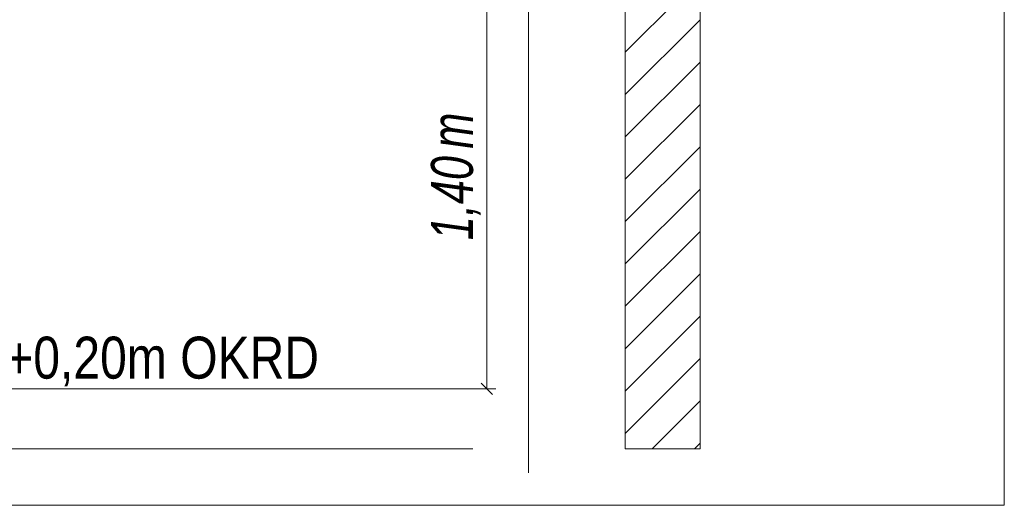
# Model space of a CAD drawing. Extents: x -620 to 300, y 62 to 1112.
# Tile 252 of 256: x 151 to 184, y 883 to 899. Entities that reach past the tile are written whole.
import ezdxf
from ezdxf.lldxf.tags import DXFTag

# ---------------------------------------------------------------- set-up
doc = ezdxf.new("R2010")
doc.units = 0
doc.layers.get('0').update_dxf_attribs({"lineweight": 13})
for name, color, linetype, lineweight, true_color in [('E_Aussparung Bemaßung-A06G9SFQ8I', 5, 'Continuous', 9, 0x0000ff), ('E_Detail_Beschriftung', 7, 'Continuous', 13, 0x009900), ('E_Detail_Wandschraffur', 7, 'Continuous', 5, 0xc0c0c0)]:
    doc.layers.add(name, color=color, linetype=linetype, lineweight=lineweight, true_color=true_color)
doc.layers.add('E_Detail_Linie_Text_Bem', color=7, linetype='Continuous', lineweight=13)
doc.styles.get("Standard").update_dxf_attribs({"font": 'ARIALN.TTF'})
tags = doc.linetypes.add('fein_strichliert', pattern=[4, 1, -2, 1]).pattern_tags.tags
tags[8:9] = [DXFTag(74, 4), DXFTag(75, 0), DXFTag(340, '0'), DXFTag(46, 0.0), DXFTag(50, 0.0), DXFTag(44, 0.0), DXFTag(45, 0.0)]
tags[6:7] = [DXFTag(74, 4), DXFTag(75, 0), DXFTag(340, '0'), DXFTag(46, 0.0), DXFTag(50, 0.0), DXFTag(44, 0.0), DXFTag(45, 0.0)]
tags[4:5] = [DXFTag(74, 4), DXFTag(75, 0), DXFTag(340, '0'), DXFTag(46, 0.0), DXFTag(50, 0.0), DXFTag(44, 0.0), DXFTag(45, 0.0)]
tags = doc.linetypes.add('fein_strichliert-A06G9SFU8I', pattern=[4, 1, -2, 1]).pattern_tags.tags
tags[8:9] = [DXFTag(74, 4), DXFTag(75, 0), DXFTag(340, '0'), DXFTag(46, 0.0), DXFTag(50, 0.0), DXFTag(44, 0.0), DXFTag(45, 0.0)]
tags[6:7] = [DXFTag(74, 4), DXFTag(75, 0), DXFTag(340, '0'), DXFTag(46, 0.0), DXFTag(50, 0.0), DXFTag(44, 0.0), DXFTag(45, 0.0)]
tags[4:5] = [DXFTag(74, 4), DXFTag(75, 0), DXFTag(340, '0'), DXFTag(46, 0.0), DXFTag(50, 0.0), DXFTag(44, 0.0), DXFTag(45, 0.0)]

# ---------------------------------------------------------------- blocks, each defined once
blk = doc.blocks.new('Referenz-A06G9SFV8I')
at = {"layer": 'E_Aussparung Bemaßung-A06G9SFQ8I', "linetype": 'Continuous', "ltscale": 0.13}
for p, q in [((166.634, 901.144), (166.634, 887.144)), ((166.825, 886.954), (166.443, 887.335)), ((166.934, 887.144), (166.134, 887.144))]:
    blk.add_line(p, q, dxfattribs=at)
at = {"layer": 'E_Detail_Linie_Text_Bem', "linetype": 'fein_strichliert-A06G9SFU8I', "ltscale": 0.65}
for p, q in [((183.901, 883.255), (183.901, 944.572)), ((168.02, 884.336), (168.02, 937.216)), ((121.132, 883.255), (180.875, 883.255)), ((180.875, 883.255), (183.901, 883.255))]:
    blk.add_line(p, q, dxfattribs=at)
at = {"layer": 'E_Detail_Linie_Text_Bem', "linetype": 'Continuous', "ltscale": 0.13}
for p, q in [((173.748, 925.144), (173.748, 885.144)), ((171.248, 885.144), (171.248, 913.144)), ((129.148, 887.144), (166.161, 887.144)), ((129.148, 885.144), (166.161, 885.144)), ((173.748, 885.144), (171.248, 885.144))]:
    blk.add_line(p, q, dxfattribs=at)
at = {"layer": 'E_Detail_Wandschraffur', "linetype": 'fein_strichliert', "ltscale": 0.13}
for p, q in [((171.249, 898.385), (173.748, 900.885)), ((171.249, 895.557), (173.748, 898.056)), ((171.249, 892.728), (173.748, 895.228)), ((171.249, 889.9), (173.748, 892.4)), ((171.249, 887.071), (173.748, 889.571)), ((172.15, 885.144), (173.748, 886.743))]:
    blk.add_line(p, q, dxfattribs=at)
at = {"layer": 'E_Detail_Wandschraffur', "linetype": 'ByBlock', "ltscale": 0.13}
for p, q in [((171.249, 896.971), (173.748, 899.471)), ((171.249, 894.142), (173.748, 896.642)), ((171.249, 891.314), (173.748, 893.814)), ((171.249, 888.485), (173.748, 890.985)), ((171.248, 885.657), (173.748, 888.157)), ((173.564, 885.144), (173.748, 885.329))]:
    blk.add_line(p, q, dxfattribs=at)
at = {"layer": 'E_Aussparung Bemaßung-A06G9SFQ8I', "linetype": 'Continuous', "ltscale": 0.13, "char_height": 1.4, "attachment_point": 1, "rotation": 90}
for s, insert in [('{\\W0.9;\\fArial Narrow|b0|i1;m}', (164.767, 895.165)), ('{\\W0.9;\\fArial Narrow|b0|i1;1,40 }', (164.767, 892.108))]:
    blk.add_mtext(s, dxfattribs=dict(at, insert=insert))
at = {"layer": 'E_Detail_Beschriftung', "linetype": 'Continuous', "ltscale": 0.13, "insert": (144.451, 888.886), "char_height": 1.4, "attachment_point": 1}
blk.add_mtext('{\\fArial Narrow;OKFF = +0,20m OKRD}', dxfattribs=at)

msp = doc.modelspace()

# ---------------------------------------------------------------- block references
at = {"color": 8, "lineweight": 25, "ltscale": 0.25, "true_color": 0x808080}
msp.add_blockref('Referenz-A06G9SFV8I', (0, 0), dxfattribs=at)

doc.saveas('drawing.dxf')
